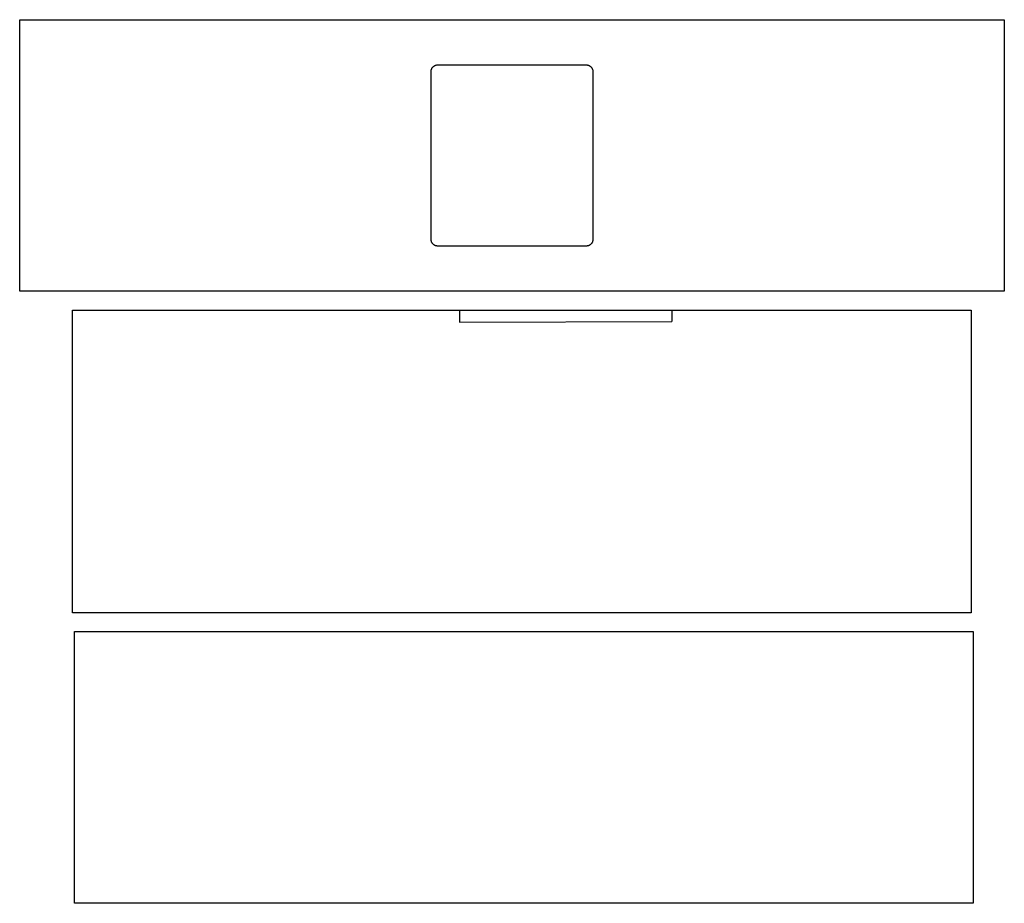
# Model space of a CAD drawing. Header units: millimetres. Extents: x -144 to 161, y -121 to 153.
import ezdxf

# ---------------------------------------------------------------- set-up
doc = ezdxf.new("R2010")
doc.units = ezdxf.units.MM
doc.layers.get('0').update_dxf_attribs({"linetype": 'CONTINUOUS'})

msp = doc.modelspace()

# ---------------------------------------------------------------- linework, layer by layer
for p, q in [((-14.63, 138.66), (31.37, 138.66)), ((-16.63, 84.66), (-16.63, 136.66)), ((33.37, 136.66), (33.37, 84.66)), ((31.37, 82.66), (-14.63, 82.66))]:
    msp.add_line(p, q)
for points in [[(160.63, 152.63), (160.63, 68.68), (-143.89, 68.68), (-143.89, 152.63)], [(150.4, -30.73), (-127.52, -30.73), (-127.52, 62.84), (150.4, 62.84)], [(-126.97, -120.52), (-126.97, -36.52), (150.95, -36.52), (150.95, -120.52)]]:
    msp.add_lwpolyline(points, close=True)
for points, knots in [([(-16.63, 136.66), (-16.63, 136.66), (-16.63, 136.66), (-16.63, 136.66), (-16.63, 136.66), (-16.63, 136.66), (-16.63, 136.66), (-16.63, 136.66), (-16.63, 136.66), (-16.63, 136.66), (-16.63, 136.66), (-16.63, 136.66), (-16.63, 136.67), (-16.63, 136.67), (-16.63, 136.67), (-16.63, 136.68), (-16.63, 136.68), (-16.63, 136.69), (-16.63, 136.7), (-16.63, 136.71), (-16.63, 136.72), (-16.63, 136.73), (-16.63, 136.74), (-16.62, 136.76), (-16.62, 136.77), (-16.62, 136.8), (-16.62, 136.83), (-16.62, 136.86), (-16.61, 136.89), (-16.61, 136.93), (-16.6, 136.96), (-16.6, 137), (-16.59, 137.06), (-16.57, 137.12), (-16.56, 137.19), (-16.54, 137.25), (-16.51, 137.33), (-16.47, 137.43), (-16.42, 137.55), (-16.35, 137.66), (-16.29, 137.77), (-16.21, 137.88), (-16.13, 137.98), (-16.01, 138.1), (-15.85, 138.24), (-15.64, 138.39), (-15.41, 138.5), (-15.16, 138.59), (-14.9, 138.64), (-14.72, 138.66), (-14.63, 138.66)], [0, 0, 0, 0, 0.0000134, 0.0000268, 0.0000537, 0.0001074, 0.0001611, 0.0002148, 0.0003222, 0.0004295, 0.0006442, 0.0008589, 0.0010735, 0.001288, 0.001717, 0.0021457, 0.0025743, 0.0034308, 0.0042865, 0.0051414, 0.0059956, 0.006849, 0.0085536, 0.0102553, 0.0119541, 0.0136501, 0.0170338, 0.020407, 0.0237701, 0.0271236, 0.0304678, 0.0338031, 0.0404488, 0.0470639, 0.0536512, 0.0602135, 0.0667533, 0.0797725, 0.0927276, 0.1056327, 0.1185005, 0.1313416, 0.1441657, 0.1569815, 0.1826086, 0.2083047, 0.2341519, 0.2602582, 0.2867684, 0.3138734, 0.3138734, 0.3138734, 0.3138734]), ([(31.37, 138.66), (31.37, 138.66), (31.37, 138.66), (31.37, 138.66), (31.37, 138.66), (31.37, 138.66), (31.37, 138.66), (31.37, 138.66), (31.38, 138.66), (31.38, 138.66), (31.38, 138.66), (31.38, 138.66), (31.38, 138.66), (31.39, 138.66), (31.39, 138.66), (31.39, 138.66), (31.4, 138.66), (31.41, 138.66), (31.42, 138.66), (31.42, 138.65), (31.43, 138.65), (31.44, 138.65), (31.46, 138.65), (31.48, 138.65), (31.49, 138.65), (31.51, 138.65), (31.54, 138.65), (31.58, 138.65), (31.61, 138.64), (31.64, 138.64), (31.68, 138.63), (31.72, 138.63), (31.77, 138.62), (31.84, 138.6), (31.9, 138.58), (31.97, 138.57), (32.05, 138.54), (32.15, 138.5), (32.27, 138.44), (32.38, 138.38), (32.49, 138.31), (32.59, 138.24), (32.69, 138.16), (32.82, 138.04), (32.96, 137.88), (33.1, 137.67), (33.22, 137.43), (33.31, 137.19), (33.36, 136.92), (33.37, 136.75), (33.37, 136.66)], [0, 0, 0, 0, 0.0000134, 0.0000268, 0.0000537, 0.0001074, 0.0001611, 0.0002148, 0.0003222, 0.0004296, 0.0006444, 0.000859, 0.0010737, 0.0012883, 0.0017173, 0.0021461, 0.0025747, 0.0034314, 0.0042872, 0.0051423, 0.0059967, 0.0068502, 0.0085551, 0.0102571, 0.0119562, 0.0136525, 0.0170367, 0.0204104, 0.023774, 0.027128, 0.0304726, 0.0338085, 0.040455, 0.0470709, 0.0536589, 0.0602219, 0.0667623, 0.0797827, 0.0927386, 0.1056446, 0.118513, 0.1313546, 0.144179, 0.1569951, 0.1826224, 0.2083184, 0.2341652, 0.2602706, 0.2867794, 0.3138822, 0.3138822, 0.3138822, 0.3138822]), ([(-14.63, 82.66), (-14.63, 82.66), (-14.63, 82.66), (-14.63, 82.66), (-14.63, 82.66), (-14.63, 82.66), (-14.63, 82.66), (-14.63, 82.66), (-14.63, 82.66), (-14.63, 82.66), (-14.63, 82.66), (-14.64, 82.66), (-14.64, 82.66), (-14.64, 82.66), (-14.64, 82.66), (-14.65, 82.66), (-14.65, 82.66), (-14.66, 82.66), (-14.67, 82.66), (-14.68, 82.66), (-14.69, 82.66), (-14.7, 82.66), (-14.71, 82.66), (-14.73, 82.66), (-14.75, 82.66), (-14.77, 82.66), (-14.8, 82.66), (-14.83, 82.67), (-14.86, 82.67), (-14.9, 82.67), (-14.93, 82.68), (-14.97, 82.69), (-15.03, 82.7), (-15.09, 82.71), (-15.16, 82.73), (-15.22, 82.75), (-15.3, 82.77), (-15.4, 82.81), (-15.52, 82.87), (-15.64, 82.93), (-15.74, 83), (-15.85, 83.07), (-15.95, 83.15), (-16.07, 83.27), (-16.21, 83.43), (-16.36, 83.65), (-16.48, 83.88), (-16.56, 84.13), (-16.62, 84.39), (-16.63, 84.57), (-16.63, 84.66)], [0, 0, 0, 0, 0.0000134, 0.0000268, 0.0000537, 0.0001074, 0.0001611, 0.0002148, 0.0003222, 0.0004296, 0.0006443, 0.000859, 0.0010736, 0.0012881, 0.0017171, 0.0021459, 0.0025745, 0.0034311, 0.0042869, 0.0051419, 0.0059961, 0.0068496, 0.0085544, 0.0102562, 0.0119551, 0.0136513, 0.0170352, 0.0204087, 0.023772, 0.0271256, 0.0304701, 0.0338056, 0.0404517, 0.047067, 0.0536546, 0.0602172, 0.0667571, 0.0797766, 0.0927318, 0.1056369, 0.1185046, 0.1313455, 0.1441692, 0.1569846, 0.1826107, 0.2083055, 0.2341513, 0.2602558, 0.2867641, 0.3138668, 0.3138668, 0.3138668, 0.3138668]), ([(33.37, 84.66), (33.37, 84.66), (33.37, 84.66), (33.37, 84.66), (33.37, 84.65), (33.37, 84.65), (33.37, 84.65), (33.37, 84.65), (33.37, 84.65), (33.37, 84.65), (33.37, 84.65), (33.37, 84.65), (33.37, 84.64), (33.37, 84.64), (33.37, 84.64), (33.37, 84.63), (33.37, 84.63), (33.37, 84.62), (33.37, 84.61), (33.37, 84.6), (33.37, 84.6), (33.37, 84.58), (33.37, 84.57), (33.37, 84.55), (33.37, 84.54), (33.37, 84.51), (33.37, 84.49), (33.36, 84.45), (33.36, 84.42), (33.35, 84.39), (33.35, 84.35), (33.34, 84.31), (33.33, 84.25), (33.32, 84.19), (33.3, 84.13), (33.28, 84.06), (33.26, 83.98), (33.22, 83.88), (33.16, 83.76), (33.1, 83.65), (33.03, 83.54), (32.96, 83.43), (32.87, 83.34), (32.76, 83.21), (32.6, 83.07), (32.38, 82.92), (32.15, 82.81), (31.9, 82.72), (31.64, 82.67), (31.46, 82.66), (31.37, 82.66)], [0, 0, 0, 0, 0.0000134, 0.0000268, 0.0000537, 0.0001074, 0.0001611, 0.0002148, 0.0003222, 0.0004295, 0.0006442, 0.0008589, 0.0010735, 0.001288, 0.001717, 0.0021457, 0.0025743, 0.0034308, 0.0042865, 0.0051414, 0.0059956, 0.006849, 0.0085536, 0.0102553, 0.0119541, 0.0136501, 0.0170338, 0.0204069, 0.02377, 0.0271234, 0.0304675, 0.0338028, 0.0404484, 0.0470633, 0.0536505, 0.0602126, 0.0667522, 0.0797711, 0.0927257, 0.1056305, 0.1184978, 0.1313386, 0.1441623, 0.1569778, 0.1826047, 0.2083009, 0.2341488, 0.2602563, 0.2867683, 0.3138756, 0.3138756, 0.3138756, 0.3138756])]:
    msp.add_open_spline(points, degree=3, knots=knots)
for points in [[(-7.86, 62.63), (-7.86, 62.63), (-7.86, 59.13), (-7.86, 59.13)], [(57.8, 62.68), (57.8, 62.68), (57.8, 59.35), (57.8, 59.35)], [(-7.86, 59.13), (-7.86, 59.13), (57.8, 59.35), (57.8, 59.35)]]:
    msp.add_open_spline(points, degree=3)

doc.saveas('drawing.dxf')
